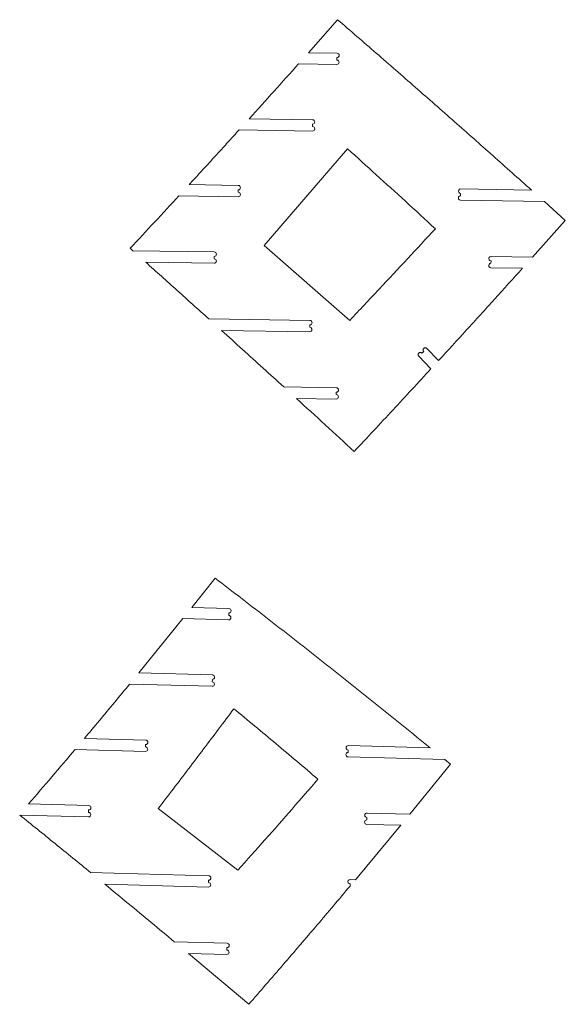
# Model space of a CAD drawing. Header units: millimetres. Extents: x -2409 to 2875, y -3055 to 3327.
# Tile 5 of 8: x -339 to 272, y 824 to 1927. Entities that reach past the tile are written whole.
import ezdxf

# ---------------------------------------------------------------- set-up
doc = ezdxf.new("R2010")
doc.units = ezdxf.units.MM

msp = doc.modelspace()

# ---------------------------------------------------------------- linework, layer by layer
at = {"color": 7, "linetype": 'Continuous', "lineweight": 15}
for p, q in [((16.576, 1927.285), (-16.099, 1890.283)), ((15.978, 1889.772), (-16.099, 1890.283)), ((-27.23, 1877.759), (15.775, 1877.074)), ((15.855, 1882.073), (15.898, 1884.773)), ((-11.418, 1815.199), (-82.333, 1816.33)), ((-11.541, 1807.5), (-11.498, 1810.2)), ((-93.665, 1803.809), (-11.62, 1802.501)), ((27.8, 1782.495), (-65.837, 1674.201)), ((-94.658, 1741.517), (-149.721, 1742.395)), ((-94.781, 1733.818), (-94.738, 1736.517)), ((233.73, 1736.281), (154.481, 1737.545)), ((-161.24, 1729.877), (-94.861, 1728.818)), ((154.279, 1724.846), (248.152, 1723.35)), ((154.402, 1732.545), (154.359, 1729.846)), ((271.612, 1702.252), (248.152, 1723.35)), ((234.967, 1661.252), (271.612, 1702.252)), ((-215.781, 1671.049), (-212.804, 1668.391)), ((-121.572, 1666.936), (-212.804, 1668.391)), ((-65.837, 1674.201), (30.118, 1590.289)), ((-198.342, 1655.459), (-121.775, 1654.238)), ((-121.695, 1659.237), (-121.652, 1661.937)), ((188.414, 1656.994), (188.371, 1654.294)), ((234.968, 1661.252), (188.493, 1661.993)), ((188.291, 1649.295), (223.713, 1648.73)), ((-14.494, 1590.22), (-127.799, 1592.026)), ((-113.498, 1579.096), (-14.696, 1577.521)), ((-14.616, 1582.521), (-14.573, 1585.22)), ((129.72, 1545.345), (116.636, 1558.883)), ((107.504, 1550.057), (121.112, 1535.977)), ((113.041, 1555.408), (111.099, 1553.531)), ((15.191, 1514.737), (-43.712, 1515.676)), ((-29.558, 1502.749), (14.988, 1502.038)), ((15.068, 1507.038), (15.111, 1509.737)), ((-120.644, 1301.431), (-146.757, 1268.497)), ((-105.114, 1267.372), (-146.757, 1268.497)), ((-105.321, 1259.674), (-105.249, 1262.373)), ((-156.701, 1256.061), (-206.138, 1195.073)), ((-156.701, 1256.061), (-105.456, 1254.676)), ((-123.577, 1192.843), (-206.138, 1195.073)), ((-216.348, 1182.644), (-123.92, 1180.148)), ((-123.785, 1185.146), (-123.712, 1187.845)), ((-198.308, 1119.834), (-267.072, 1121.692)), ((-198.516, 1112.137), (-198.443, 1114.836)), ((-277.541, 1109.27), (-198.651, 1107.139)), ((28.531, 1108.705), (28.458, 1106.006)), ((120.397, 1111.225), (28.666, 1113.703)), ((28.323, 1101.008), (136.533, 1098.085)), ((97.455, 1036.818), (142.995, 1092.808)), ((142.995, 1092.808), (136.533, 1098.085)), ((-262.111, 1046.531), (-329.519, 1048.351)), ((-262.319, 1038.833), (-262.246, 1041.532)), ((-184.207, 1043.246), (-95.088, 974.071)), ((97.455, 1036.818), (49.569, 1038.111)), ((-339.478, 1035.916), (-262.454, 1033.835)), ((49.434, 1033.113), (49.361, 1030.414)), ((36.58, 963.435), (87.239, 1024.389)), ((49.226, 1025.416), (87.239, 1024.389)), ((-127.735, 967.873), (-260.126, 971.45)), ((-127.943, 960.176), (-127.87, 962.875)), ((36.58, 963.435), (30.738, 963.592)), ((-244.112, 958.312), (-128.078, 955.178)), ((30.603, 958.594), (30.54, 956.239)), ((-107.2, 892.291), (-166.306, 893.888)), ((-107.408, 884.594), (-107.335, 887.293)), ((-150.593, 880.759), (-82.907, 823.749)), ((-150.593, 880.759), (-107.543, 879.596))]:
    msp.add_line(p, q, dxfattribs=at)
for centre, start, end in [((15.938, 1887.272), 269.086603, 89.086603), ((15.815, 1879.573), 269.086603, 89.086603), ((-11.458, 1812.699), 269.086603, 89.086603), ((-11.581, 1805), 269.086603, 89.086603), ((-94.821, 1731.318), 269.086603, 89.086603), ((-94.698, 1739.017), 269.086603, 89.086603), ((154.441, 1735.045), 89.086603, 269.086603), ((154.319, 1727.346), 89.086603, 269.086603), ((-121.612, 1664.437), 269.086603, 89.086603), ((-121.735, 1656.738), 269.086603, 89.086603), ((188.453, 1659.493), 89.086603, 269.086603), ((188.331, 1651.794), 89.086603, 269.086603), ((-14.533, 1587.72), 269.086603, 89.086603), ((-14.656, 1580.021), 269.086603, 89.086603), ((114.838, 1557.145), 44.02355, 224.02355), ((109.302, 1551.794), 44.02355, 224.02355), ((15.151, 1512.237), 269.086603, 89.086603), ((15.028, 1504.538), 269.086603, 89.086603), ((-105.389, 1257.175), 268.452635, 88.452635), ((-105.181, 1264.873), 268.452635, 88.452635), ((-123.645, 1190.344), 268.452635, 88.452635), ((-123.853, 1182.647), 268.452635, 88.452635), ((-198.376, 1117.335), 268.452635, 88.452635), ((-198.584, 1109.638), 268.452635, 88.452635), ((28.391, 1103.507), 88.452635, 268.452635), ((28.599, 1111.204), 88.452635, 268.452635), ((-262.387, 1036.334), 268.452635, 88.452635), ((-262.179, 1044.031), 268.452635, 88.452635), ((49.502, 1035.612), 88.452635, 268.452635), ((49.294, 1027.915), 88.452635, 268.452635), ((-128.011, 957.677), 268.452635, 88.452635), ((-127.803, 965.374), 268.452635, 88.452635), ((30.671, 961.093), 88.452635, 268.452641), ((-107.476, 882.095), 268.452635, 88.452635), ((-107.268, 889.792), 268.452635, 88.452635)]:
    msp.add_arc(centre, 2.5, start, end, dxfattribs=at)
for points, knots in [([(233.73, 1736.281), (219.308, 1749.173), (190.634, 1774.803), (147.257, 1813.236), (103.758, 1851.506), (60.119, 1889.625), (31.038, 1914.777), (16.576, 1927.285)], [0, 0, 0, 0, 0.20066297, 0.39894395, 0.60116045, 0.80165789, 1, 1, 1, 1]), ([(-27.23, 1877.759), (-36.329, 1867.558), (-54.639, 1847.03), (-73.064, 1826.605), (-82.333, 1816.33)], [0, 0, 0, 0, 0.49695019, 1, 1, 1, 1]), ([(-93.665, 1803.809), (-97.418, 1799.671), (-104.858, 1791.47), (-116.026, 1779.203), (-127.184, 1766.979), (-138.421, 1754.7), (-145.947, 1746.504), (-149.721, 1742.395)], [0, 0, 0, 0, 0.20155552, 0.39948553, 0.59853593, 0.79870768, 1, 1, 1, 1]), ([(126.087, 1692.931), (114.924, 1703.198), (92.887, 1723.467), (60.127, 1753.325), (38.479, 1772.859), (27.8, 1782.495)], [0, 0, 0, 0, 0.34216414, 0.6754953, 1, 1, 1, 1]), ([(-161.24, 1729.877), (-170.25, 1720.114), (-188.386, 1700.464), (-206.61, 1680.896), (-215.781, 1671.049)], [0, 0, 0, 0, 0.49679718, 1, 1, 1, 1]), ([(30.118, 1590.289), (41.115, 1601.949), (62.824, 1624.967), (94.817, 1659.179), (115.758, 1681.781), (126.087, 1692.931)], [0, 0, 0, 0, 0.34217886, 0.67551076, 1, 1, 1, 1]), ([(-198.342, 1655.459), (-186.618, 1644.952), (-163.067, 1623.848), (-139.589, 1602.664), (-127.799, 1592.026)], [0, 0, 0, 0, 0.49784434, 1, 1, 1, 1]), ([(129.72, 1545.345), (140.066, 1556.635), (161.04, 1579.523), (192.375, 1613.981), (213.312, 1637.196), (223.713, 1648.73)], [0, 0, 0, 0, 0.32880444, 0.66654251, 1, 1, 1, 1]), ([(-113.498, 1579.096), (-105.612, 1571.954), (-90.044, 1557.855), (-66.783, 1536.714), (-51.418, 1522.703), (-43.712, 1515.676)], [0, 0, 0, 0, 0.33847797, 0.66818867, 1, 1, 1, 1]), ([(35.207, 1443.322), (49.703, 1458.864), (78.429, 1489.665), (106.972, 1520.635), (121.112, 1535.977)], [0, 0, 0, 0, 0.50462336, 1, 1, 1, 1]), ([(-29.558, 1502.749), (-18.797, 1492.902), (2.819, 1473.123), (24.38, 1453.284), (35.207, 1443.322)], [0, 0, 0, 0, 0.497844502, 1, 1, 1, 1]), ([(120.397, 1111.225), (100.455, 1127.368), (60.677, 1159.569), (0.485, 1207.387), (-59.867, 1254.716), (-100.442, 1285.903), (-120.644, 1301.431)], [0, 0, 0, 0, 0.25066966, 0.50001754, 0.75105506, 1, 1, 1, 1]), ([(-216.348, 1182.644), (-222.015, 1175.777), (-233.244, 1162.167), (-250.153, 1141.851), (-261.422, 1128.424), (-267.072, 1121.692)], [0, 0, 0, 0, 0.33685319, 0.66749303, 1, 1, 1, 1]), ([(-99.625, 1154.963), (-105.305, 1147.39), (-116.567, 1132.377), (-133.482, 1109.941), (-150.387, 1087.608), (-167.296, 1065.363), (-178.6, 1050.58), (-184.207, 1043.246)], [0, 0, 0, 0, 0.2026807, 0.40178639, 0.60157219, 0.80235898, 1, 1, 1, 1]), ([(-5.45, 1076.043), (-13.318, 1082.744), (-28.91, 1096.022), (-52.476, 1115.859), (-75.983, 1135.484), (-91.788, 1148.506), (-99.625, 1154.963)], [0, 0, 0, 0, 0.25233743, 0.5000033, 0.75209326, 1, 1, 1, 1]), ([(-277.542, 1109.27), (-286.13, 1099.127), (-303.38, 1078.756), (-320.782, 1058.514), (-329.519, 1048.351)], [0, 0, 0, 0, 0.497915, 1, 1, 1, 1]), ([(-95.088, 974.071), (-84.833, 985.574), (-64.54, 1008.339), (-34.656, 1042.327), (-15.114, 1064.887), (-5.45, 1076.043)], [0, 0, 0, 0, 0.34052177, 0.67385109, 1, 1, 1, 1]), ([(-339.478, 1035.916), (-326.263, 1025.246), (-299.748, 1003.836), (-273.362, 982.268), (-260.126, 971.45)], [0, 0, 0, 0, 0.49838881, 1, 1, 1, 1]), ([(-244.112, 958.312), (-235.375, 951.123), (-218.001, 936.824), (-192.066, 915.348), (-174.888, 901.038), (-166.306, 893.888)], [0, 0, 0, 0, 0.33602389, 0.66824586, 1, 1, 1, 1]), ([(-82.907, 823.749), (-70.047, 838.551), (-44.478, 867.983), (-6.658, 912.145), (18.189, 941.599), (30.54, 956.239)], [0, 0, 0, 0, 0.33723163, 0.67056105, 1, 1, 1, 1])]:
    msp.add_open_spline(points, degree=3, knots=knots, dxfattribs=at)

doc.saveas('drawing.dxf')
